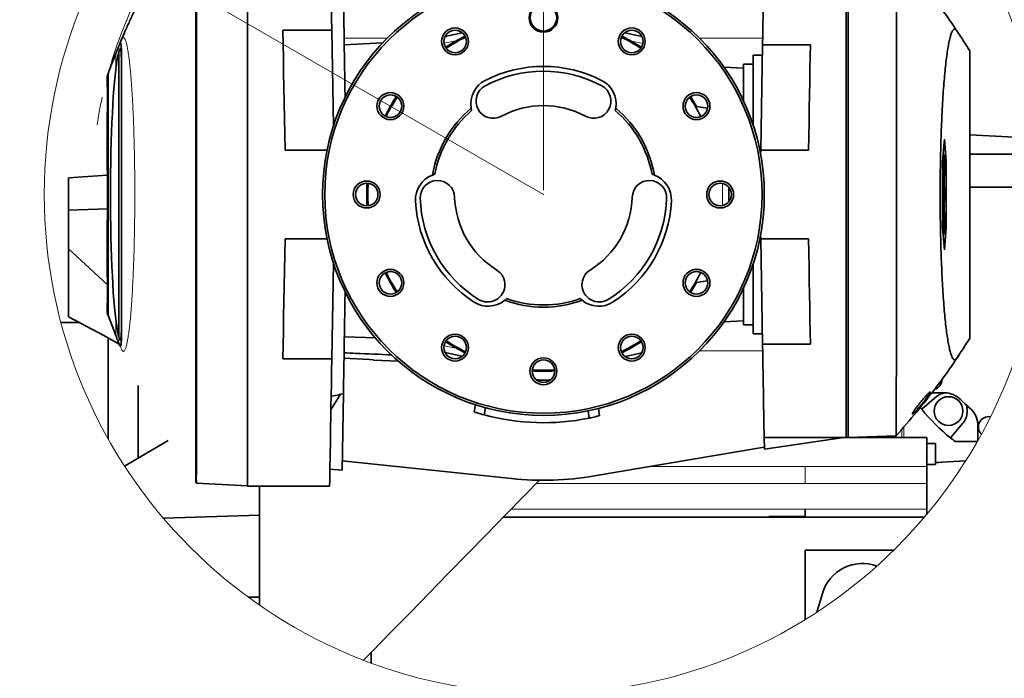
# Model space of a CAD drawing. Header units: millimetres. Extents: x 0 to 12118, y 0 to 8400.
# Tile 56 of 128: x 3987 to 4879, y 6834 to 7430. Entities that reach past the tile are written whole.
import ezdxf

# ---------------------------------------------------------------- set-up
doc = ezdxf.new("R2010")
doc.units = ezdxf.units.MM
doc.header["$LTSCALE"] = 20
doc.header["$PDSIZE"] = -1
doc.linetypes.add('CENTER', pattern=[10.16, 6.35, -1.27, 1.27, -1.27])
doc.styles.add('SLDTEXTSTYLE0', font='TXT', dxfattribs={"width": 0.605})
doc.dimstyles.new('SLDDIMSTYLE10', dxfattribs={"dimtxt": 70, "dimasz": 70, "dimexe": 0, "dimexo": 0.0625, "dimgap": 17.5, "dimtad": 1, "dimdec": 1, "dimlfac": 0.5, "dimrnd": 1e-09, "dimzin": 12, "dimdsep": 46, "dimtxsty": 'SLDTEXTSTYLE0', "dimsah": 1, "dimcen": 0.09, "dimadec": 0, "dimazin": 3, "dimtfac": 1, "dimtmove": 0, "dimatfit": 0, "dimfxl": 1, "dimfrac": 2, "dimtolj": 1, "dimtzin": 12, "dimarcsym": 0})
doc.dimstyles.new('SLDDIMSTYLE13', dxfattribs={"dimtxt": 70, "dimasz": 70, "dimexe": 0, "dimexo": 0.0625, "dimgap": 17.5, "dimtad": 0, "dimtih": 1, "dimtoh": 1, "dimdec": 1, "dimlfac": 0.5, "dimrnd": 1e-09, "dimzin": 12, "dimdsep": 46, "dimtxsty": 'SLDTEXTSTYLE0', "dimsah": 1, "dimcen": 0, "dimadec": 0, "dimazin": 3, "dimtfac": 1, "dimtofl": 0, "dimtmove": 0, "dimatfit": 3, "dimfxl": 1, "dimfrac": 2, "dimtolj": 1, "dimtzin": 12, "dimarcsym": 0})

# ---------------------------------------------------------------- blocks, each defined once
blk = doc.blocks.new('_D_71')
at = {"color": 7, "linetype": 'Continuous', "lineweight": 0}
for p, q in [((3939.26, 7573.4), (2893.67, 7573.4)), ((4107.42, 7476.3), (3939.26, 7573.4)), ((4461.63, 7271.8), (4107.42, 7476.3))]:
    blk.add_line(p, q, dxfattribs=at)
at = {"color": 7, "linetype": 'Continuous', "lineweight": 18}
blk.add_solid([(4107.42, 7476.3), (4051.8, 7519.97), (4041.8, 7502.64)], dxfattribs=at)
at = {"color": 7, "linetype": 'Continuous', "lineweight": 18, "char_height": 70, "attachment_point": 1, "style": 'SLDTEXTSTYLE0'}
for s, insert in [('R204,5', (2893.67, 7878.49)), ('Smallest circumscribed', (2893.67, 7771.06)), ('radius axis 4.', (2893.67, 7663.63))]:
    blk.add_mtext(s, dxfattribs=dict(at, insert=insert))
blk = doc.blocks.new('_D_72')
at = {"color": 7, "linetype": 'Continuous', "lineweight": 0}
for p, q in [((4355.63, 7550.03), (4355.63, 7855.26)), ((4461.63, 7275.8), (4461.63, 7855.26)), ((4355.63, 7825.26), (4152.25, 7825.26)), ((4461.63, 7825.26), (4355.63, 7825.26)), ((4461.63, 7825.26), (4581.63, 7825.26))]:
    blk.add_line(p, q, dxfattribs=at)
at = {"color": 7, "linetype": 'Continuous', "lineweight": 18}
for points in [[(4355.63, 7825.26), (4285.63, 7835.26), (4285.63, 7815.26)], [(4461.63, 7825.26), (4531.63, 7815.26), (4531.63, 7835.26)]]:
    blk.add_solid(points, dxfattribs=at)
at = {"color": 7, "linetype": 'Continuous', "lineweight": 18, "insert": (4152.25, 7915.5), "char_height": 70, "attachment_point": 1, "style": 'SLDTEXTSTYLE0'}
blk.add_mtext('53', dxfattribs=at)

msp = doc.modelspace()

# ---------------------------------------------------------------- linework, layer by layer
at = {"color": 7, "linetype": 'Continuous', "lineweight": 35}
for p, q in [((4193.627826, 7007.804912), (4193.627826, 7535.805028)), ((4735.627837, 7051.804941), (4735.627837, 7491.804879)), ((4737.627841, 7051.874798), (4737.627841, 7491.735023)), ((4225.729532, 7420.558494), (4270.031325, 7420.558494)), ((4271.542317, 7333.994191), (4270.031325, 7420.558494)), ((4387.903651, 7418.220561), (4372.727465, 7414.959949)), ((4316.185604, 7409.087699), (4281.2635, 7407.257598)), ((4077.093817, 7142.978352), (4077.093817, 7400.631469)), ((4659.990854, 7407.182973), (4658.326037, 7311.804932)), ((4703.292645, 7407.182973), (4659.990854, 7407.182973)), ((4847.627825, 7401.804965), (4847.627825, 7141.804975)), ((4079.627819, 7391.031545), (4079.627819, 7152.573865)), ((4659.82718, 7397.805017), (4651.627845, 7397.805017)), ((4651.627845, 7334.254902), (4651.627845, 7397.805017)), ((4642.627842, 7386.171859), (4625.055886, 7387.092631)), ((4651.627845, 7389.804881), (4642.627842, 7389.804881)), ((4642.627842, 7356.887382), (4642.627842, 7389.804881)), ((4066.627837, 7375.156682), (4066.627837, 7379.054349)), ((4600.296042, 7351.624291), (4594.812922, 7360.47129)), ((4067.018486, 7346.009057), (4066.627837, 7346.32067)), ((4066.627837, 7346.32067), (4066.627837, 7328.603428)), ((4396.619316, 7347.790997), (4396.156739, 7350.019734)), ((4527.098931, 7350.019734), (4526.636354, 7347.790997)), ((4600.296042, 7351.624291), (4610.207952, 7349.876445)), ((4066.627837, 7317.90344), (4066.627837, 7328.453224)), ((4824.651218, 7321.804922), (4822.90811, 7301.804941)), ((4826.394326, 7301.804941), (4824.651218, 7321.804922)), ((4847.627825, 7325.734656), (4910.766608, 7322.425645)), ((4265.668652, 7311.804932), (4227.627835, 7311.804932)), ((4658.265299, 7308.324974), (4658.326037, 7311.804932)), ((4658.326037, 7311.804932), (4701.627828, 7311.804932)), ((4822.90811, 7301.804941), (4822.90811, 7241.804998)), ((4824.557877, 7307.076614), (4823.403037, 7307.483833)), ((4824.779011, 7307.076614), (4823.412336, 7307.590168)), ((4823.81118, 7307.440322), (4823.605216, 7309.803527)), ((4824.557877, 7307.076614), (4824.557877, 7288.533252)), ((4824.779011, 7307.076614), (4824.557877, 7307.076614)), ((4824.779011, 7288.533252), (4824.779011, 7307.076614)), ((4824.779011, 7301.569741), (4826.394326, 7301.804941)), ((4826.394326, 7241.804998), (4826.394326, 7301.804941)), ((4847.627825, 7308.292668), (4912.135012, 7308.292668)), ((4031.627841, 7286.994141), (4066.627837, 7289.428514)), ((4031.627841, 7257.686656), (4031.627841, 7286.994141)), ((4361.156387, 7289.397281), (4363.31765, 7290.110867)), ((4559.93802, 7290.110867), (4562.099285, 7289.397281)), ((4824.557877, 7288.533252), (4822.90811, 7287.95163)), ((4824.779011, 7288.533252), (4822.90811, 7287.830275)), ((4824.328549, 7278.33597), (4824.328549, 7288.363975)), ((4824.557877, 7288.533252), (4824.779011, 7288.533252)), ((4629.627831, 7278.132718), (4629.627831, 7265.477221)), ((4823.939151, 7277.154606), (4822.90811, 7277.542036)), ((4823.713488, 7277.154606), (4822.90811, 7277.438562)), ((4823.713488, 7277.154606), (4823.939151, 7277.154606)), ((4823.713488, 7268.221539), (4823.713488, 7277.154606)), ((4823.939151, 7277.154606), (4823.939151, 7269.812029)), ((4824.505366, 7276.124638), (4823.939151, 7276.272934)), ((4825.001545, 7278.089445), (4825.03844, 7278.01029)), ((4913.563676, 7278.292697), (4847.627825, 7278.292697)), ((4629.827834, 7271.199625), (4629.627831, 7271.199625)), ((4629.827834, 7266.236108), (4629.627831, 7266.236108)), ((4823.713488, 7268.221539), (4822.90811, 7267.978113)), ((4824.658639, 7266.553205), (4822.90811, 7265.81208)), ((4823.16897, 7265.415352), (4823.161639, 7265.919488)), ((4824.658639, 7266.553205), (4823.713488, 7268.221539)), ((4824.365503, 7272.506755), (4823.939151, 7272.504609)), ((4823.939151, 7269.812029), (4824.507154, 7268.808883)), ((4824.328549, 7255.245846), (4824.328549, 7265.876453)), ((4824.693955, 7268.573921), (4824.658639, 7266.553205)), ((4825.190134, 7268.546861), (4824.684329, 7268.691938)), ((4825.223661, 7266.238611), (4825.190134, 7268.546861)), ((4066.627837, 7258.832973), (4031.627841, 7257.686656)), ((4031.627841, 7257.686656), (4031.627841, 7222.489517)), ((4824.779011, 7255.076688), (4822.90811, 7255.779665)), ((4824.557877, 7255.076688), (4822.90811, 7255.65831)), ((4824.557877, 7255.076688), (4824.557877, 7247.076672)), ((4824.779011, 7255.076688), (4824.557877, 7255.076688)), ((4824.779011, 7247.076672), (4824.779011, 7255.076688)), ((4824.557877, 7247.076672), (4822.90811, 7247.658294)), ((4823.860652, 7247.076672), (4822.90811, 7247.412484)), ((4823.860652, 7244.533222), (4822.90811, 7244.19741)), ((4824.557877, 7244.533222), (4822.90811, 7243.9516)), ((4822.90811, 7241.804998), (4824.651218, 7221.804898)), ((4823.860652, 7247.076672), (4823.860652, 7244.533222)), ((4824.557877, 7247.076672), (4823.860652, 7247.076672)), ((4823.860652, 7244.533222), (4824.557877, 7244.533222)), ((4824.557877, 7244.533222), (4824.557877, 7236.533325)), ((4824.651218, 7221.804898), (4826.394326, 7241.804998)), ((4825.476266, 7247.076672), (4824.779011, 7247.338694)), ((4825.476266, 7247.076672), (4824.779011, 7247.076672)), ((4824.779011, 7244.533222), (4825.476266, 7244.533222)), ((4824.779011, 7236.533325), (4824.779011, 7244.533222)), ((4825.476266, 7244.533222), (4824.779011, 7244.271319)), ((4824.779011, 7242.040079), (4826.394326, 7241.804998)), ((4825.476266, 7244.533222), (4825.476266, 7247.076672)), ((4227.627835, 7231.805008), (4265.668652, 7231.805008)), ((4658.326037, 7231.805008), (4658.265299, 7235.284965)), ((4701.627828, 7231.805008), (4658.326037, 7231.805008)), ((4659.990854, 7136.427086), (4658.326037, 7231.805008)), ((4824.557877, 7236.533325), (4823.403037, 7236.126106)), ((4824.779011, 7236.533325), (4823.412336, 7236.019772)), ((4823.605216, 7233.806413), (4823.81118, 7236.169618)), ((4824.557877, 7236.533325), (4824.779011, 7236.533325)), ((4031.627841, 7222.489517), (4066.627837, 7190.321129)), ((4031.627841, 7222.489517), (4031.627841, 7161.046546)), ((4066.627837, 7215.156596), (4066.627837, 7225.706499)), ((4066.627837, 7214.984696), (4066.627837, 7197.289389)), ((4270.031325, 7123.051327), (4271.542317, 7209.615748)), ((4651.627845, 7145.804923), (4651.627845, 7209.354918)), ((4066.627837, 7197.289389), (4067.008741, 7197.593134)), ((4594.812922, 7183.138531), (4600.296042, 7191.985648)), ((4610.207952, 7193.733376), (4600.296042, 7191.985648)), ((4642.627842, 7153.804939), (4642.627842, 7186.722677)), ((4428.326166, 7177.512806), (4426.627479, 7175.998013)), ((4496.628187, 7175.998013), (4494.929499, 7177.512806)), ((4066.627837, 7164.552849), (4066.627837, 7168.453258)), ((4074.407853, 7144.113462), (4067.671842, 7161.682766)), ((4041.828997, 7155.804914), (4024.784512, 7155.804914)), ((4625.055886, 7156.517189), (4642.627842, 7157.438081)), ((4642.627842, 7153.804939), (4651.627845, 7153.804939)), ((4067.627824, 7050.327938), (4067.627824, 7141.909998)), ((4281.380213, 7143.03891), (4309.756997, 7141.888779)), ((4651.627845, 7145.804923), (4659.82718, 7145.804923)), ((4659.990854, 7136.427086), (4703.292645, 7136.427086)), ((4372.50139, 7128.697556), (4387.837588, 7125.403207)), ((4270.031325, 7123.051327), (4225.729532, 7123.051327)), ((4307.627834, 7121.966403), (4307.627834, 7122.086566)), ((4307.627834, 7121.966403), (4330.527376, 7120.766323)), ((4094.627834, 7032.984775), (4094.627834, 7099.006217)), ((4467.955551, 7103.804987), (4455.300114, 7103.804987)), ((4277.989506, 7090.985816), (4269.22284, 7076.733273)), ((4269.44226, 7089.303654), (4276.62783, 7090.57061)), ((4276.62783, 7090.68374), (4276.62783, 7090.57061)), ((4280.479326, 7091.427129), (4278.227835, 7091.029685)), ((4280.479326, 7091.427129), (4279.272377, 7022.280972)), ((4817.495114, 7088.784974), (4804.094679, 7077.540677)), ((4824.821002, 7092.292707), (4813.232905, 7092.292707)), ((4400.107614, 7081.491154), (4398.837689, 7074.957889)), ((4407.836105, 7072.31633), (4409.101404, 7078.825753)), ((4503.116316, 7069.405239), (4502.251513, 7075.974148)), ((4512.263737, 7071.458261), (4511.391393, 7078.084271)), ((4830.200947, 7051.434439), (4841.445244, 7064.834874)), ((4854.952968, 7049.131554), (4854.952968, 7063.036483)), ((4737.627841, 7051.874798), (4735.627837, 7051.997107)), ((4781.041063, 7053.390782), (4737.627841, 7051.874798)), ((4774.465031, 7051.804941), (4774.465031, 7053.161185)), ((4121.954016, 7049.068373), (4082.447804, 7025.815886)), ((4507.707305, 7016.98212), (4661.618418, 7043.185156)), ((4735.627837, 7051.804941), (4661.467946, 7051.804941)), ((4661.6543, 7041.129034), (4661.467946, 7051.804941)), ((4733.627833, 7051.804941), (4661.6543, 7041.129034)), ((4735.627837, 7051.804941), (4808.627821, 7051.804941)), ((4808.627821, 7025.478523), (4808.627821, 7051.804941)), ((4816.627837, 7046.304982), (4808.627821, 7046.304982)), ((4816.627837, 7046.304982), (4816.627837, 7027.304929)), ((4834.288604, 7048.292678), (4854.476846, 7048.292678)), ((4279.421284, 7030.811947), (4432.778522, 7014.60759)), ((4808.627821, 7027.304929), (4816.627837, 7027.304929)), ((4808.627821, 7010.11328), (4808.627821, 7025.478523)), ((4843.903995, 7030.655544), (4816.627837, 7029.226106)), ((4822.669483, 7029.542726), (4816.627837, 7028.76262)), ((4279.272377, 7022.280972), (4268.289826, 7023.280781)), ((4146.548576, 7011.658471), (4146.589092, 7011.65716)), ((4147.422857, 7010.540884), (4147.422723, 7010.540884)), ((4147.422857, 7010.540884), (4193.627826, 7008.119386)), ((4193.627826, 7007.804912), (4268.019698, 7007.804912)), ((4204.627834, 7007.804912), (4204.627834, 6981.384199)), ((4808.627821, 6987.003963), (4808.627821, 7010.11328)), ((4204.627834, 6981.384199), (4117.632679, 6978.623431)), ((4204.627834, 6907.118838), (4204.627834, 6981.384199)), ((4698.627836, 6980.145495), (4698.627836, 6987.00444)), ((4808.627821, 6982.18612), (4808.627821, 6987.003963)), ((4425.471938, 6979.804914), (4806.626476, 6979.804914)), ((4665.627844, 6980.145495), (4698.627836, 6980.145495)), ((4665.627844, 6979.804914), (4665.627844, 6980.145495)), ((4698.627836, 6980.145257), (4665.627844, 6980.145257)), ((4698.627836, 6980.145257), (4698.627836, 6980.145495)), ((4698.627836, 6886.942547), (4698.627836, 6949.839514)), ((4698.627836, 6949.839514), (4778.844393, 6949.839514)), ((4709.229029, 6893.675726), (4714.218891, 6910.563033)), ((4194.358743, 6907.311719), (4204.627834, 6907.118838)), ((4204.627834, 6899.999779), (4204.627834, 6907.118838)), ((4305.627833, 6857.162993), (4305.627833, 6847.597402))]:
    msp.add_line(p, q, dxfattribs=at)
at = {"color": 8, "linetype": 'Continuous', "lineweight": 18}
for p, q in [((4320.206478, 7413.226407), (4281.159311, 7413.226407)), ((4383.644314, 7411.237281), (4371.730285, 7408.677142)), ((4660.096354, 7413.226407), (4603.049196, 7413.226407)), ((4074.407853, 7384.78164), (4074.407853, 7399.497073)), ((4067.671842, 7381.92467), (4067.671842, 7161.682766)), ((4623.627818, 7281.806987), (4623.627818, 7261.802953)), ((4074.407853, 7144.113462), (4074.407853, 7158.8283)), ((4371.769225, 7134.924334), (4383.557867, 7132.391255)), ((4660.096354, 7130.383652), (4603.049196, 7130.383652)), ((4787.947095, 7061.464112), (4787.947095, 7051.804941)), ((4786.250032, 7051.804941), (4786.250032, 7059.486073)), ((4557.62159, 7025.479954), (4698.627836, 7025.479954)), ((4698.627836, 7010.11328), (4698.627836, 7025.478523)), ((4698.627836, 7025.478523), (4808.627821, 7025.478523)), ((4146.63171, 7011.65561), (4146.548576, 7011.658471)), ((4698.627836, 7010.112446), (4455.087996, 7010.112446)), ((4698.627836, 7010.11328), (4808.627821, 7010.11328)), ((4432.507678, 6987.004917), (4698.627836, 6987.004917)), ((4698.627836, 6987.003963), (4808.627821, 6987.003963))]:
    msp.add_line(p, q, dxfattribs=at)
at = {"color": 7, "linetype": 'Continuous', "lineweight": 35, "flags": 128}
for points in [[(4268.019698, 7535.805028), (4268.026418, 7535.419982), (4268.046557, 7534.266036), (4268.080062, 7532.346766), (4268.12683, 7529.667418), (4268.186718, 7526.236098), (4268.259569, 7522.062581), (4268.345162, 7517.159265), (4268.443241, 7511.540215), (4268.553525, 7505.221885), (4268.675692, 7498.222869), (4268.809385, 7490.563434), (4268.954217, 7482.26599), (4269.10977, 7473.354857), (4269.275575, 7463.855546), (4269.451163, 7453.796428), (4269.636012, 7443.206113), (4269.829585, 7432.116311), (4270.031325, 7420.558494)], [(4659.990854, 7407.182973), (4660.15873, 7416.80054), (4660.318471, 7425.951522), (4660.469539, 7434.606116), (4660.611457, 7442.736667), (4660.74378, 7450.316709), (4660.866059, 7457.322162), (4660.977907, 7463.730376), (4661.078966, 7469.520848), (4661.16894, 7474.674743), (4661.247499, 7479.17537), (4661.314405, 7483.008426), (4661.36945, 7486.161511), (4661.412425, 7488.624614), (4661.44324, 7490.389626), (4661.461777, 7491.450828), (4661.467946, 7491.804879)], [(4280.476219, 7452.360671), (4280.479639, 7452.164691), (4280.495308, 7451.267045), (4280.52362, 7449.644845), (4280.564464, 7447.305243), (4280.617661, 7444.257539), (4280.68301, 7440.51389), (4280.760235, 7436.089557), (4280.849031, 7431.002419), (4280.949033, 7425.273221), (4281.059846, 7418.924849), (4281.181007, 7411.983293), (4281.31204, 7404.476684), (4281.452402, 7396.435063), (4281.60154, 7387.891334), (4281.758829, 7378.879827), (4281.923651, 7369.437259), (4282.089605, 7359.930079)], [(4227.627835, 7311.804932), (4227.374844, 7326.298516), (4227.124817, 7340.622347), (4226.878546, 7354.731839), (4226.636759, 7368.583243), (4226.400248, 7382.133286), (4226.169727, 7395.33953), (4225.945927, 7408.161443), (4225.729532, 7420.558494)], [(4550.673849, 7414.852183), (4547.894649, 7415.44966), (4535.333253, 7418.148559)], [(4703.292645, 7407.182973), (4703.106887, 7396.540683), (4702.913291, 7385.44945), (4702.712572, 7373.94933), (4702.505416, 7362.08133), (4702.292598, 7349.888843), (4702.074862, 7337.415021), (4701.853014, 7324.705165), (4701.627828, 7311.804932)], [(4074.407853, 7158.8283), (4073.805875, 7163.989108), (4073.233701, 7169.75848), (4072.694577, 7176.103991), (4072.191513, 7182.989638), (4071.727372, 7190.37668), (4071.304745, 7198.223393), (4070.926047, 7206.485432), (4070.593394, 7215.116065), (4070.308692, 7224.066775), (4070.073522, 7233.287018), (4069.889224, 7242.724579), (4069.756842, 7252.32641), (4069.677121, 7262.038153), (4069.650478, 7271.80497), (4069.677121, 7281.571787), (4069.756842, 7291.283529), (4069.889224, 7300.885241), (4070.073522, 7310.322922), (4070.308692, 7319.543045), (4070.593394, 7328.493755), (4070.926047, 7337.124508), (4071.304745, 7345.386546), (4071.727372, 7353.23314), (4072.191513, 7360.620301), (4072.694577, 7367.50583), (4073.233701, 7373.85134), (4073.805875, 7379.620831), (4074.407853, 7384.78164)], [(4825.001545, 7278.089445), (4824.000574, 7278.453749), (4822.999603, 7278.817933)], [(4825.054414, 7278.071802), (4824.048943, 7278.437655), (4823.043443, 7278.803628)], [(4825.479335, 7271.915), (4824.673719, 7271.91953), (4824.565984, 7271.920126)], [(4225.729532, 7123.051327), (4225.945927, 7135.448497), (4226.169727, 7148.27029), (4226.400248, 7161.476772), (4226.636759, 7175.026696), (4226.878546, 7188.8781), (4227.124817, 7202.987593), (4227.374844, 7217.311423), (4227.627835, 7231.805008)], [(4701.627828, 7231.805008), (4701.853014, 7218.904775), (4702.074862, 7206.194919), (4702.292598, 7193.721216), (4702.505416, 7181.52849), (4702.712572, 7169.660728), (4702.913291, 7158.160489), (4703.106887, 7147.069376), (4703.292645, 7136.427086)], [(4282.089605, 7183.67986), (4281.921468, 7174.04763), (4281.756512, 7164.597075), (4281.599111, 7155.579489), (4281.449898, 7147.031467), (4281.3095, 7138.987701), (4281.178466, 7131.480854), (4281.057335, 7124.541443), (4280.946604, 7118.197601), (4280.846722, 7112.475198), (4280.758082, 7107.39724), (4280.681058, 7102.984469), (4280.615955, 7099.254768), (4280.563041, 7096.223395), (4280.522532, 7093.90251), (4280.494592, 7092.301529), (4280.479326, 7091.427129)], [(4077.404685, 7136.40229), (4063.650972, 7144.112151), (4047.667898, 7152.740639), (4031.627841, 7161.046546)], [(4661.467946, 7051.804941), (4661.461777, 7052.159112), (4661.44324, 7053.220313), (4661.412425, 7054.985326), (4661.36945, 7057.448428), (4661.314405, 7060.601514), (4661.247499, 7064.434569), (4661.16894, 7068.935316), (4661.078966, 7074.089091), (4660.977907, 7079.879444), (4660.866059, 7086.287659), (4660.74378, 7093.293112), (4660.611457, 7100.873392), (4660.469539, 7109.003823), (4660.318471, 7117.658418), (4660.15873, 7126.8094), (4659.990854, 7136.427086)], [(4307.627834, 7122.086566), (4304.097458, 7122.271817), (4281.038835, 7123.481195)], [(4550.356425, 7128.355544), (4542.978204, 7126.77161), (4535.552881, 7125.17802)], [(4270.031325, 7123.051327), (4269.829585, 7111.493748), (4269.636012, 7100.403707), (4269.451163, 7089.813631), (4269.275575, 7079.754274), (4269.10977, 7070.255201), (4268.954217, 7061.34383), (4268.809385, 7053.046387), (4268.675692, 7045.387071), (4268.553525, 7038.387936), (4268.443241, 7032.069724), (4268.345162, 7026.450794), (4268.259569, 7021.547358), (4268.186718, 7017.373841), (4268.12683, 7013.942521), (4268.080062, 7011.263173), (4268.046557, 7009.343784), (4268.026418, 7008.189958), (4268.019698, 7007.804912)], [(4451.513863, 7113.126915), (4461.627833, 7112.804931), (4471.741795, 7113.126915)], [(4146.598435, 7011.656802), (4146.996222, 7011.095922), (4147.394008, 7010.535162)], [(4458.018459, 7013.111275), (4444.515719, 6999.293368), (4427.327539, 6981.703918), (4410.080101, 6964.053791), (4392.790259, 6946.360271), (4375.474919, 6928.640645), (4358.151007, 6910.912316), (4340.835459, 6893.192571), (4323.545202, 6875.498574), (4306.297138, 6857.847851), (4298.796675, 6850.172322)]]:
    msp.add_lwpolyline(points, dxfattribs=at)
at = {"color": 8, "linetype": 'Continuous', "lineweight": 18, "flags": 128}
for points in [[(4551.582984, 7408.587258), (4544.245026, 7410.164397), (4540.505744, 7410.968106)], [(4146.63171, 7011.65561), (4147.074676, 7011.03143), (4147.422723, 7010.540884)]]:
    msp.add_lwpolyline(points, dxfattribs=at)
at = {"color": 7, "linetype": 'Continuous', "lineweight": 18}
msp.add_circle((4461.627849, 7271.79869), 451.982374, dxfattribs=at)
at = {"color": 7, "linetype": 'Continuous', "lineweight": 35}
for centre, radius in [((4461.627834, 7271.80501), 200.000001), ((4461.627837, 7271.804915), 197.999997), ((4461.627831, 7431.804986), 12.999981), ((4461.627868, 7431.805002), 11.999982), ((4381.627847, 7410.369022), 12.200006), ((4381.627846, 7410.369132), 10.200006), ((4541.627845, 7410.369016), 12.2), ((4541.627844, 7410.369133), 10.200009), ((4323.063755, 7351.804966), 12.200006), ((4600.191885, 7351.80496), 12.2), ((4323.063782, 7351.804947), 10.200007), ((4600.191911, 7351.804947), 10.200009), ((4301.62782, 7271.804919), 12.200003), ((4621.627816, 7271.804917), 12.2), ((4301.62781, 7271.804922), 10.200012), ((4621.627807, 7271.804924), 10.200016), ((4323.063782, 7191.804989), 12.200006), ((4600.191912, 7191.804983), 12.2), ((4323.063782, 7191.80498), 10.200007), ((4600.191911, 7191.80498), 10.200009), ((4381.627847, 7133.240921), 12.200006), ((4381.627846, 7133.240912), 10.200006), ((4541.627845, 7133.240916), 12.2), ((4541.627844, 7133.240913), 10.200009), ((4461.627832, 7111.804938), 12.199993), ((4461.627828, 7111.804926), 10.19999), ((4828.422517, 7075.762255), 13.000001)]:
    msp.add_circle(centre, radius, dxfattribs=at)
at = {"color": 7, "linetype": 'CENTER', "lineweight": 18}
msp.add_arc((4461.627832, 7271.804958), 409, 89.29954515, 174.072015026, dxfattribs=at)
at = {"color": 7, "linetype": 'Continuous', "lineweight": 35}
for centre, radius, start, end in [((4461.537001, 7271.961693), 159.819157, 116.342545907, 123.657267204), ((4461.711002, 7271.660613), 159.166297, 116.326727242, 123.643158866), ((4461.596204, 7271.749963), 159.063354, 56.354468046, 63.675640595), ((4461.523762, 7271.624042), 160.208229, 56.351639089, 63.64857528), ((4461.627829, 7271.805582), 111.612542, 61.720909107, 118.279090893), ((4461.627831, 7271.805803), 115.999223, 62.999805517, 117.000194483), ((4419.860628, 7353.777589), 23.999913, 116.999893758, 189.008318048), ((4503.395051, 7353.777591), 23.999904, 350.991675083, 63.000140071), ((4416.136587, 7356.365846), 15.592277, 118.278996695, 298.278917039), ((4507.11908, 7356.365841), 15.592277, 241.721046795, 61.721039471), ((4461.628306, 7271.804328), 160.0007, 146.346703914, 153.653101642), ((4461.60432, 7271.819006), 158.972683, 146.459264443, 153.647823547), ((4461.657646, 7271.821937), 158.96573, 26.352238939, 33.649245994), ((4461.62838, 7271.804758), 102.00058, 129.931790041, 170.068263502), ((4461.62743, 7271.805079), 99.999573, 130.547929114, 169.452030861), ((4461.627829, 7271.804576), 80.428875, 61.721196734, 118.278803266), ((4461.628148, 7271.805025), 99.999675, 10.547990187, 49.452051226), ((4461.627208, 7271.804708), 102.00067, 9.931756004, 50.068193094), ((4369.754079, 7266.989975), 24.00016, 110.991827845, 182.999773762), ((4365.650366, 7268.921115), 15.592281, 1.721148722, 181.721123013), ((4557.605295, 7268.92111), 15.592286, 358.278894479, 178.278834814), ((4553.501568, 7266.989961), 24.000181, 357.00026202, 69.008130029), ((4461.625164, 7271.80497), 159.997334, 176.346728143, 183.653271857), ((4461.632444, 7271.80497), 159.004604, 176.353071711, 183.646928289), ((4461.627842, 7271.804989), 111.613073, 181.721078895, 238.278946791), ((4461.627802, 7271.804909), 80.428469, 181.721000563, 238.278961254), ((4461.627878, 7271.80489), 80.428446, 301.721037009, 358.279012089), ((4461.627851, 7271.804979), 111.613047, 301.721040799, 358.278925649), ((4461.627816, 7271.805002), 115.999986, 183.000016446, 237.000004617), ((4461.627871, 7271.804999), 115.999968, 302.999984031, 356.999984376), ((4411.141653, 7190.127931), 15.592257, 238.278761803, 58.279025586), ((4512.114005, 7190.127929), 15.592255, 121.720943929, 301.721245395), ((4461.617678, 7271.798877), 159.988187, 206.346426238, 213.653433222), ((4461.610837, 7271.794868), 158.980269, 206.352404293, 213.586253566), ((4461.609022, 7271.815477), 159.021495, 326.352185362, 333.646667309), ((4461.627833, 7271.805704), 100.000758, 250.548176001, 289.451823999), ((4411.52108, 7194.646882), 23.999658, 236.999356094, 309.008984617), ((4461.627833, 7271.804812), 101.99984, 249.931627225, 290.068372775), ((4511.734581, 7194.64687), 23.999646, 230.991004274, 303.000653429), ((4461.637397, 7271.822018), 160.019541, 236.347318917, 243.652867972), ((4461.634526, 7271.816681), 159.0135, 236.353302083, 243.646756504), ((4461.641048, 7271.782121), 158.973695, 296.35234381, 303.647623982), ((4461.625326, 7271.809864), 160.005513, 296.34679609, 303.652989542), ((4461.627833, 7271.79402), 159.98908, 266.346526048, 273.653473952), ((4812.952727, 7104.292834), 9.500244, 286.98578119, 0.799956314), ((4828.422955, 7075.761364), 17.000945, 103.498029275, 129.999312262), ((4824.820908, 7072.292468), 20.00024, 44.964714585, 89.9997295), ((4930.011226, 7177.557603), 160.805355, 217.732792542, 218.460510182), ((4930.944149, 7178.283231), 129.98704, 224.964138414, 230.208497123), ((4828.422535, 7075.762231), 16.999943, 319.999983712, 18.551351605), ((4461.627863, 7272.204788), 206.999876, 254.93802416, 281.561955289), ((4930.949678, 7178.289553), 161.995453, 218.45677877, 231.543286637), ((4834.95299, 7063.036525), 19.999978, 359.999877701, 50.208108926), ((4864.83863, 7061.352742), 9.370824, 80.683436, 224.192769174), ((4930.905991, 7178.228893), 161.920781, 231.542042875, 233.366411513), ((4461.628159, 7287.635199), 274.547586, 263.968187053, 279.662060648), ((4750.498263, 6899.917466), 37.809005, 69.873590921, 163.646567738)]:
    msp.add_arc(centre, radius, start, end, dxfattribs=at)
for points, knots in [([(4146.564565, 7531.981748), (4143.762883, 7528.014971), (4137.591055, 7519.276555), (4128.953848, 7506.010896), (4120.843717, 7492.933226), (4114.12299, 7481.508634), (4108.632963, 7471.759551), (4103.96367, 7463.146595), (4099.680686, 7454.972203), (4095.429687, 7446.569207), (4091.156, 7437.799775), (4086.902729, 7428.722876), (4082.96006, 7419.939975), (4079.882868, 7412.838776), (4078.21908, 7408.839507), (4077.651925, 7407.476228)], [0, 0, 0, 0, 0.102159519, 0.225047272, 0.3329393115, 0.4258724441, 0.5038695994, 0.5683077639, 0.6319732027, 0.6980065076, 0.7664116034, 0.8371935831, 0.9088758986, 0.9689374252, 1, 1, 1, 1]), ([(4147.468633, 7533.071321), (4147.596544, 7532.820854), (4148.087301, 7531.859889), (4147.551072, 7529.393698), (4147.420938, 7525.549504), (4147.220927, 7520.03784), (4147.416316, 7512.99779), (4147.391348, 7504.237185), (4147.358588, 7493.770016), (4147.369353, 7481.661155), (4147.371492, 7468.078693), (4147.358485, 7453.017662), (4147.362223, 7436.482871), (4147.367874, 7418.826857), (4147.354074, 7400.253259), (4147.354802, 7380.804421), (4147.354213, 7360.345961), (4147.352126, 7339.309773), (4147.353936, 7317.942223), (4147.349292, 7296.295565), (4147.351956, 7274.217289), (4147.352175, 7252.171995), (4147.354107, 7230.421147), (4147.35181, 7209.218265), (4147.350955, 7188.399515), (4147.355904, 7168.020488), (4147.351751, 7148.142258), (4147.364095, 7129.177891), (4147.368263, 7111.356697), (4147.362918, 7094.729107), (4147.361667, 7079.171141), (4147.372658, 7065.003437), (4147.379797, 7052.400908), (4147.361692, 7041.40261), (4147.362675, 7031.921741), (4147.373193, 7024.247487), (4147.399103, 7018.415995), (4147.268482, 7014.38268), (4147.392709, 7011.928633), (4147.416761, 7010.821476), (4147.422857, 7010.540884)], [0, 0, 0, 0, 0.00159072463, 0.00610312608, 0.01360578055, 0.02406696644, 0.0375786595, 0.05408591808, 0.07433129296, 0.09767284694, 0.12359194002, 0.15230025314, 0.18412806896, 0.21850742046, 0.25365182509, 0.29074694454, 0.3301504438, 0.37109043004, 0.41150190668, 0.45280753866, 0.49534970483, 0.5382388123, 0.57935512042, 0.62020705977, 0.6599506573, 0.69886191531, 0.73718969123, 0.77405853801, 0.80772393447, 0.8394894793, 0.869506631, 0.89703201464, 0.92081699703, 0.94184949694, 0.9601659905, 0.97524073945, 0.98590153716, 0.99364298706, 0.99838891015, 1, 1, 1, 1]), ([(4839.024133, 7415.093463), (4837.10519, 7418.098521), (4830.262441, 7428.814242), (4817.088279, 7446.673025), (4799.740688, 7468.783694), (4787.27247, 7483.060153), (4781.029172, 7490.208905)], [0, 0, 0, 0, 0.1125917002, 0.4014901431, 0.70030392, 1, 1, 1, 1]), ([(4781.041063, 7053.390782), (4781.045963, 7053.68443), (4781.065681, 7054.865844), (4781.067383, 7057.56815), (4781.084443, 7062.123037), (4781.097135, 7068.184856), (4781.107667, 7075.614214), (4781.124328, 7084.252832), (4781.133504, 7094.335161), (4781.148702, 7105.620702), (4781.161594, 7118.06027), (4781.169201, 7131.537679), (4781.186592, 7146.178045), (4781.189629, 7161.635839), (4781.201744, 7177.799225), (4781.208914, 7194.596887), (4781.210672, 7212.145728), (4781.22067, 7230.074605), (4781.217605, 7248.217068), (4781.221425, 7266.439836), (4781.220121, 7284.917157), (4781.218949, 7303.216816), (4781.21657, 7321.251275), (4781.210734, 7338.845095), (4781.206565, 7356.168193), (4781.19757, 7372.817319), (4781.191152, 7388.675732), (4781.180745, 7403.657398), (4781.17085, 7417.873504), (4781.160045, 7431.030236), (4781.147263, 7442.966502), (4781.136719, 7453.646466), (4781.121766, 7463.152448), (4781.110596, 7471.291273), (4781.095161, 7477.970475), (4781.08507, 7483.144834), (4781.066894, 7486.868938), (4781.064152, 7489.063516), (4781.045223, 7490.010942), (4781.041063, 7490.219157)], [0, 0, 0, 0, 0.0020169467, 0.0081146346, 0.0185578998, 0.0332990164, 0.0497451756, 0.0695804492, 0.0926263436, 0.1189873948, 0.1470859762, 0.1780573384, 0.2115459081, 0.2476313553, 0.2842164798, 0.3225508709, 0.3629922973, 0.4047362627, 0.4456806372, 0.4875888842, 0.5298843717, 0.5725769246, 0.6132650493, 0.6537392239, 0.6934056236, 0.7322345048, 0.7680800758, 0.8023161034, 0.8351237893, 0.8657117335, 0.8926723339, 0.9170982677, 0.9390583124, 0.9579564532, 0.9729931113, 0.9849291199, 0.993492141, 0.9985697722, 1, 1, 1, 1]), ([(4847.627825, 7401.804965), (4845.418538, 7405.36725), (4842.135447, 7410.66095), (4838.171829, 7416.705988), (4836.228399, 7419.615413), (4835.244208, 7421.084096), (4834.204492, 7421.77706), (4832.840704, 7421.272001), (4831.823367, 7419.644189), (4830.73599, 7417.136997), (4829.705845, 7413.577014), (4828.68084, 7409.039147), (4827.692702, 7403.51645), (4826.7324, 7396.968467), (4825.829351, 7389.544307), (4824.987386, 7381.307191), (4824.211239, 7372.326226), (4823.495402, 7362.507897), (4822.860435, 7352.093154), (4822.307825, 7341.171569), (4821.84015, 7329.839902), (4821.453036, 7317.964633), (4821.157056, 7305.8106), (4820.952958, 7293.479832), (4820.839692, 7281.078472), (4820.817218, 7268.477389), (4820.888318, 7255.938651), (4821.050208, 7243.566533), (4821.299931, 7231.467071), (4821.640578, 7219.527115), (4822.067086, 7207.986456), (4822.575264, 7196.941131), (4823.157204, 7186.485959), (4823.819314, 7176.527113), (4824.552176, 7167.246171), (4825.347328, 7158.720719), (4826.195282, 7151.023462), (4827.102442, 7144.096939), (4828.057031, 7138.04716), (4829.049063, 7132.926567), (4830.065551, 7128.786639), (4831.098487, 7125.594436), (4832.126514, 7123.464616), (4833.131139, 7122.201485), (4834.34423, 7121.877799), (4835.499934, 7122.774272), (4836.444685, 7124.236847), (4837.969332, 7126.650607), (4841.841197, 7132.433098), (4845.114998, 7137.735263), (4847.627825, 7141.804975)], [0, 0, 0, 0, 0.0357353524, 0.0531041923, 0.0616774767, 0.0655145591, 0.0682569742, 0.0715147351, 0.0765122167, 0.0842333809, 0.0948933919, 0.1080000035, 0.1239198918, 0.1427114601, 0.1644309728, 0.1876876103, 0.2133145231, 0.2412965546, 0.2716310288, 0.3022866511, 0.3345453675, 0.3683399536, 0.4036026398, 0.4382154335, 0.4735009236, 0.5093555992, 0.545667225, 0.5804225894, 0.6148638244, 0.6488633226, 0.6822779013, 0.7133398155, 0.7431478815, 0.7715682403, 0.7984469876, 0.8225328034, 0.8445795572, 0.8644770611, 0.882095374, 0.8968005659, 0.9089339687, 0.9184461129, 0.9253212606, 0.9291016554, 0.93184083, 0.9349775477, 0.940596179, 0.9468913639, 0.9592361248, 1, 1, 1, 1]), ([(4074.407853, 7399.497073), (4075.213164, 7401.610035), (4076.341314, 7404.570054), (4077.684589, 7407.204499), (4078.116634, 7409.423943), (4079.089011, 7408.929746), (4079.061145, 7407.677324), (4079.389529, 7405.869982), (4079.476496, 7402.45178), (4079.625352, 7397.450642), (4079.626926, 7393.355065), (4079.627819, 7391.031545)], [0, 0, 0, 0, 0.22323435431, 0.31272594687, 0.36424544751, 0.37618474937, 0.41062478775, 0.477960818, 0.57586271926, 0.75937654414, 1, 1, 1, 1]), ([(4074.407853, 7384.78164), (4074.64999, 7386.63018), (4075.093526, 7390.016251), (4075.803072, 7394.489009), (4076.421143, 7397.93348), (4076.892271, 7399.8231), (4077.093817, 7400.631469)], [0, 0, 0, 0, 0.3476826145, 0.6368689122, 0.844654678, 1, 1, 1, 1]), ([(4077.093817, 7400.631469), (4077.265632, 7401.247186), (4077.54146, 7402.235638), (4077.751936, 7403.336673), (4078.497011, 7403.989696), (4078.887168, 7402.822273), (4079.076057, 7401.547234), (4079.318095, 7399.021951), (4079.464596, 7395.733656), (4079.611601, 7390.089445), (4079.621238, 7385.591119), (4079.627819, 7382.519763)], [0, 0, 0, 0, 0.0760049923, 0.1220157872, 0.1410441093, 0.1674596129, 0.2275812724, 0.3235120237, 0.4580083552, 0.6299402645, 1, 1, 1, 1]), ([(4067.671842, 7381.92467), (4069.803024, 7387.627562), (4071.99918, 7393.504318), (4074.33864, 7399.324872), (4074.407853, 7399.497073)], [0, 0, 0, 0, 0.970414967, 1, 1, 1, 1]), ([(4066.627837, 7379.054349), (4066.649562, 7379.11451), (4066.736412, 7379.355018), (4066.931887, 7379.896017), (4067.257603, 7380.792836), (4067.519631, 7381.508782), (4067.671842, 7381.92467)], [0, 0, 0, 0, 0.06282666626, 0.25116315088, 0.56500562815, 1, 1, 1, 1]), ([(4066.627837, 7375.156682), (4066.63626, 7374.599634), (4066.667979, 7372.502005), (4066.818141, 7368.223749), (4066.969766, 7361.923018), (4067.06759, 7354.480549), (4067.048982, 7346.737821), (4066.923027, 7339.567948), (4066.769183, 7333.776189), (4066.643738, 7330.230123), (4066.629952, 7328.689543), (4066.627837, 7328.453224)], [0, 0, 0, 0, 0.0357784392, 0.1347278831, 0.2749134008, 0.440538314, 0.612724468, 0.7721473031, 0.9010579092, 0.984822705, 1, 1, 1, 1]), ([(4066.627837, 7225.706499), (4066.638081, 7229.258158), (4066.659461, 7236.670415), (4066.758915, 7248.715404), (4066.836387, 7262.055879), (4066.851292, 7276.369117), (4066.790067, 7290.838267), (4066.672495, 7304.67815), (4066.64208, 7313.685359), (4066.627837, 7317.90344)], [0, 0, 0, 0, 0.1155664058, 0.2411852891, 0.3919400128, 0.5496538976, 0.7069164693, 0.8627488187, 1, 1, 1, 1]), ([(4824.365503, 7272.506755), (4824.370351, 7273.127388), (4824.379071, 7274.243856), (4824.444611, 7275.44997), (4824.497223, 7276.034212), (4824.505366, 7276.124638)], [0, 0, 0, 0, 0.5140832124, 0.9247926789, 1, 1, 1, 1]), ([(4824.505366, 7276.124638), (4824.570409, 7276.550153), (4824.66423, 7277.163943), (4824.749312, 7277.977726), (4824.969368, 7278.075193), (4825.001545, 7278.089445)], [0, 0, 0, 0, 0.6586581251, 0.95008834, 1, 1, 1, 1]), ([(4824.971534, 7275.459331), (4824.933022, 7275.427898), (4824.746629, 7275.275765), (4824.730115, 7274.723485), (4824.612576, 7273.958753), (4824.576294, 7272.934213), (4824.568208, 7272.182238), (4824.563927, 7271.784108)], [0, 0, 0, 0, 0.0390984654, 0.1892335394, 0.3962686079, 0.6803567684, 1, 1, 1, 1]), ([(4825.479335, 7271.915), (4825.474958, 7272.300605), (4825.467151, 7272.9883), (4825.42337, 7273.966325), (4825.311216, 7274.701839), (4825.276139, 7275.294633), (4825.065686, 7275.452377), (4825.009651, 7275.494378)], [0, 0, 0, 0, 0.3154434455, 0.5625661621, 0.7905175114, 0.9442234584, 1, 1, 1, 1]), ([(4825.313992, 7277.419131), (4825.388335, 7276.985764), (4825.531751, 7276.149744), (4825.623351, 7274.793361), (4825.671792, 7273.418504), (4825.675804, 7272.4509), (4825.6777, 7271.993678)], [0, 0, 0, 0, 0.24206829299, 0.46698030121, 0.74813231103, 1, 1, 1, 1]), ([(4825.223661, 7266.238611), (4824.881843, 7266.099627), (4824.198346, 7265.821714), (4823.512049, 7265.550788), (4823.16897, 7265.415352)], [0, 0, 0, 0, 0.500100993, 1, 1, 1, 1]), ([(4824.507154, 7268.808883), (4824.486238, 7269.199816), (4824.454815, 7269.78712), (4824.411255, 7270.581638), (4824.377181, 7271.362436), (4824.367804, 7272.008049), (4824.365784, 7272.446038), (4824.365503, 7272.506755)], [0, 0, 0, 0, 0.3173295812, 0.4767283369, 0.6449756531, 0.9507841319, 1, 1, 1, 1]), ([(4824.563927, 7271.784108), (4824.568196, 7271.312534), (4824.576336, 7270.413155), (4824.628555, 7269.342706), (4824.679386, 7268.745178), (4824.693955, 7268.573921)], [0, 0, 0, 0, 0.4402083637, 0.8395582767, 1, 1, 1, 1]), ([(4825.190134, 7268.546861), (4825.243263, 7268.759964), (4825.369761, 7269.267349), (4825.420393, 7270.077045), (4825.472714, 7270.985385), (4825.477044, 7271.593337), (4825.479335, 7271.915)], [0, 0, 0, 0, 0.19406976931, 0.46206746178, 0.715384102, 1, 1, 1, 1]), ([(4825.6777, 7271.993678), (4825.673268, 7271.326661), (4825.665405, 7270.143392), (4825.595822, 7268.563061), (4825.486734, 7267.397733), (4825.381267, 7266.651664), (4825.256057, 7266.323514), (4825.223661, 7266.238611)], [0, 0, 0, 0, 0.3455101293, 0.6129250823, 0.8183496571, 0.9530010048, 1, 1, 1, 1]), ([(4066.627837, 7215.156596), (4066.63626, 7214.599548), (4066.667978, 7212.501959), (4066.818144, 7208.223742), (4066.969765, 7201.923052), (4067.06759, 7194.480543), (4067.048983, 7186.737815), (4066.923027, 7179.567942), (4066.769178, 7173.776183), (4066.643741, 7170.230116), (4066.629952, 7168.689536), (4066.627837, 7168.453258)], [0, 0, 0, 0, 0.0357785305, 0.134725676, 0.2749115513, 0.440536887, 0.6127260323, 0.7721467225, 0.9010576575, 0.9848252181, 1, 1, 1, 1]), ([(4067.671842, 7161.682766), (4067.521371, 7162.093846), (4067.261226, 7162.804546), (4066.936117, 7163.69966), (4066.738905, 7164.245388), (4066.650158, 7164.491058), (4066.627837, 7164.552849)], [0, 0, 0, 0, 0.4300040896, 0.7434160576, 0.935464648, 1, 1, 1, 1]), ([(4077.093817, 7142.978352), (4076.94562, 7143.560194), (4076.316656, 7146.029598), (4075.422317, 7151.323107), (4074.784676, 7156.040489), (4074.407853, 7158.8283)], [0, 0, 0, 0, 0.1119676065, 0.4752033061, 1, 1, 1, 1]), ([(4079.627819, 7161.090057), (4079.623784, 7159.236649), (4079.616271, 7155.784673), (4079.557863, 7150.98941), (4079.417651, 7146.99439), (4079.304317, 7143.891239), (4078.952115, 7141.684873), (4078.925874, 7140.411564), (4078.183967, 7139.576997), (4077.465754, 7141.275992), (4077.256354, 7142.234418), (4077.093817, 7142.978352)], [0, 0, 0, 0, 0.2231265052, 0.4155735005, 0.5774641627, 0.7039511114, 0.7905129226, 0.8424759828, 0.8630330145, 0.8936857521, 1, 1, 1, 1]), ([(4079.627819, 7152.573865), (4079.62383, 7150.933633), (4079.616435, 7147.89223), (4079.572984, 7143.659491), (4079.438176, 7140.212668), (4079.38512, 7137.448566), (4079.008976, 7135.790012), (4079.113779, 7134.47467), (4078.301907, 7134.280737), (4078.02986, 7135.516608), (4077.306972, 7136.780788), (4076.157405, 7139.962848), (4075.134138, 7142.390433), (4074.407853, 7144.113462)], [0, 0, 0, 0, 0.1692705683, 0.3138702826, 0.4353943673, 0.5283071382, 0.5907282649, 0.6253474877, 0.6365645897, 0.6620114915, 0.7256225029, 0.8052548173, 1, 1, 1, 1]), ([(4281.125485, 7128.445786), (4284.626261, 7128.296915), (4299.0593, 7127.683151), (4313.492633, 7127.076365), (4324.425119, 7126.616757)], [0, 0, 0, 0, 0.2425529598, 1, 1, 1, 1]), ([(4781.029172, 7053.401034), (4787.272207, 7060.549923), (4799.739917, 7074.826678), (4817.091459, 7096.934696), (4830.472093, 7115.097397), (4837.507895, 7126.126046), (4839.62319, 7129.441779)], [0, 0, 0, 0, 0.2962572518, 0.5916432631, 0.8772286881, 1, 1, 1, 1]), ([(4467.79035, 7103.927773), (4467.532606, 7103.915169), (4465.633245, 7103.822291), (4462.034492, 7103.795732), (4458.089523, 7103.812759), (4455.79111, 7103.917058), (4455.187208, 7103.944462)], [0, 0, 0, 0, 0.0614065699, 0.4525169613, 0.8561502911, 1, 1, 1, 1]), ([(4278.227835, 7091.029685), (4278.048831, 7090.996996), (4277.710834, 7090.935273), (4277.25193, 7090.847919), (4276.912561, 7090.762167), (4276.708739, 7090.728769), (4276.638467, 7090.689659), (4276.62783, 7090.68374)], [0, 0, 0, 0, 0.3332231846, 0.62919731, 0.8530923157, 0.9777639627, 1, 1, 1, 1]), ([(4802.729822, 7083.359163), (4802.558876, 7083.14684), (4801.390055, 7081.695106), (4799.626747, 7079.333052), (4797.420026, 7076.501482), (4796.598362, 7074.681041), (4795.422978, 7073.497471), (4796.105269, 7072.856831), (4796.900178, 7073.916803), (4798.308225, 7074.964939), (4800.413471, 7077.44308), (4803.177554, 7080.588915), (4806.260536, 7084.436435), (4808.86616, 7087.824301), (4810.798932, 7090.65452), (4811.491298, 7091.757308), (4812.114988, 7093.062359), (4811.121276, 7092.725786), (4810.282131, 7091.764284), (4808.225529, 7089.871204), (4805.700073, 7086.944617), (4803.758976, 7084.601478), (4802.729822, 7083.359163)], [0, 0, 0, 0, 0.0158376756, 0.1082881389, 0.1743771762, 0.2156427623, 0.2390540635, 0.2445663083, 0.2614793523, 0.2944681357, 0.3610845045, 0.4407660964, 0.5423125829, 0.6441345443, 0.6968847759, 0.7278193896, 0.741456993, 0.7498709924, 0.7726645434, 0.8234832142, 0.9064121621, 1, 1, 1, 1]), ([(4407.836105, 7072.31633), (4407.753337, 7072.338644), (4405.934144, 7072.8291), (4403.527522, 7073.514039), (4400.812116, 7074.338227), (4399.626209, 7074.707669), (4399.031004, 7074.896544), (4398.837689, 7074.957889)], [0, 0, 0, 0, 0.027420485, 0.6026850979, 0.8002550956, 0.9351253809, 1, 1, 1, 1]), ([(4511.966578, 7071.419042), (4511.868381, 7071.394459), (4510.776731, 7071.121171), (4507.945881, 7070.438893), (4505.089373, 7069.810271), (4503.227853, 7069.428135), (4503.116316, 7069.405239)], [0, 0, 0, 0, 0.0334561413, 0.3719293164, 0.9623679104, 1, 1, 1, 1])]:
    msp.add_open_spline(points, degree=3, knots=knots, dxfattribs=at)
at = {"color": 8, "linetype": 'Continuous', "lineweight": 18}
for points, knots in [([(4146.676592, 7531.95576), (4146.808893, 7531.542641), (4147.326378, 7529.926752), (4146.501585, 7526.115796), (4146.495043, 7519.94637), (4146.617034, 7511.346742), (4146.606295, 7500.481012), (4146.565821, 7487.390718), (4146.59657, 7472.222949), (4146.573631, 7455.143596), (4146.584199, 7436.311542), (4146.583796, 7415.869589), (4146.57461, 7394.044124), (4146.575304, 7371.073207), (4146.57155, 7347.121081), (4146.573593, 7322.432877), (4146.573193, 7297.277174), (4146.571426, 7271.890125), (4146.573365, 7246.471049), (4146.573878, 7221.298338), (4146.572808, 7196.649155), (4146.574892, 7172.694685), (4146.570608, 7149.680495), (4146.584025, 7127.859357), (4146.586209, 7107.43328), (4146.576204, 7088.565272), (4146.586257, 7071.460602), (4146.596713, 7056.310865), (4146.579962, 7043.219168), (4146.569871, 7032.314228), (4146.611507, 7023.722278), (4146.551169, 7017.527187), (4146.53335, 7013.767531), (4146.611949, 7012.079905), (4146.63171, 7011.65561)], [0, 0, 0, 0, 0.00248013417, 0.00970088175, 0.0216679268, 0.03827669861, 0.05918346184, 0.08434811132, 0.11373255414, 0.14663352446, 0.18281322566, 0.22230419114, 0.26448604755, 0.30864219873, 0.35473690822, 0.40257567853, 0.45097548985, 0.49976544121, 0.54893797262, 0.59752243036, 0.64489202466, 0.69104629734, 0.73562557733, 0.77757422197, 0.81685030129, 0.85338669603, 0.8863527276, 0.9154627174, 0.94072858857, 0.96182913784, 0.97833323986, 0.99026060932, 0.99755136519, 1, 1, 1, 1]), ([(4077.647752, 7407.478135), (4077.986582, 7408.340125), (4078.655493, 7410.041843), (4079.624281, 7412.086087), (4080.443836, 7413.513937), (4081.641136, 7414.036692), (4082.643979, 7412.810772), (4083.385417, 7411.013965), (4084.226578, 7408.166143), (4085.012372, 7404.441994), (4085.799665, 7399.7625), (4086.563125, 7394.122226), (4087.292391, 7387.610732), (4087.977231, 7380.294813), (4088.618334, 7372.179552), (4089.215454, 7363.226754), (4089.752217, 7353.653846), (4090.223544, 7343.574246), (4090.629579, 7333.054807), (4090.974303, 7321.973289), (4091.247226, 7310.594438), (4091.448086, 7299.014607), (4091.577769, 7287.335292), (4091.636746, 7275.41879), (4091.622318, 7263.514523), (4091.535734, 7251.721528), (4091.379699, 7240.140818), (4091.151952, 7228.663062), (4090.855218, 7217.515837), (4090.49331, 7206.791432), (4090.071744, 7196.581941), (4089.585116, 7186.798748), (4089.040551, 7177.611428), (4088.444136, 7169.096963), (4087.802896, 7161.331236), (4087.111416, 7154.269305), (4086.379398, 7148.033592), (4085.619678, 7142.677214), (4084.830139, 7138.231681), (4084.041467, 7134.691373), (4083.183793, 7132.075853), (4082.457016, 7130.445094), (4081.336463, 7129.458467), (4080.107285, 7130.324175), (4079.126625, 7132.711512), (4078.234189, 7134.821275), (4077.572323, 7136.385959)], [0, 0, 0, 0, 0.0091969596, 0.0181564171, 0.0224778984, 0.0254710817, 0.029225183, 0.0358695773, 0.0457031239, 0.0582313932, 0.0738358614, 0.0927706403, 0.1147890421, 0.1389149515, 0.1657652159, 0.1956556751, 0.2280496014, 0.2610119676, 0.2958964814, 0.3326284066, 0.3711501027, 0.4089676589, 0.4476811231, 0.4871809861, 0.5273490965, 0.5659396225, 0.60433721, 0.6424036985, 0.679983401, 0.7151141, 0.7490016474, 0.7814917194, 0.8124210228, 0.8404287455, 0.8662815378, 0.8898269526, 0.9109166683, 0.9286448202, 0.943575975, 0.9557225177, 0.9647623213, 0.9705834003, 0.9740135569, 0.9773429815, 0.9831966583, 1, 1, 1, 1])]:
    msp.add_open_spline(points, degree=3, knots=knots, dxfattribs=at)
at = {"color": 7, "linetype": 'Continuous', "lineweight": 0}
msp.add_point((4461.627832, 7271.804958), dxfattribs=at)

# ---------------------------------------------------------------- dimensions: what is measured, and where the dimension line sits
at = {"color": 7, "linetype": 'Continuous', "lineweight": 18}
dim = msp.add_linear_dim(base=(4355.627832, 7825.261591), p1=(4461.627832, 7271.804958), p2=(4355.627832, 7546.031142), dimstyle='SLDDIMSTYLE10', dxfattribs=at)
dim.commit()
dim.dimension.update_dxf_attribs({"geometry": '_D_72', "text_midpoint": (4205.719816, 7825.261591), "dimtype": 160})
dim = msp.add_radius_dim(center=(4461.627832, 7271.804958), mpoint=(4107.423442, 7476.304958), text='<>\\PSmallest circumscribed \\Pradius axis 4.', dimstyle='SLDDIMSTYLE13', dxfattribs=at)
dim.commit()
dim.dimension.update_dxf_attribs({"geometry": '_D_71', "text_midpoint": (3401.463853, 7734.542559), "dimtype": 164})

doc.saveas('drawing.dxf')
